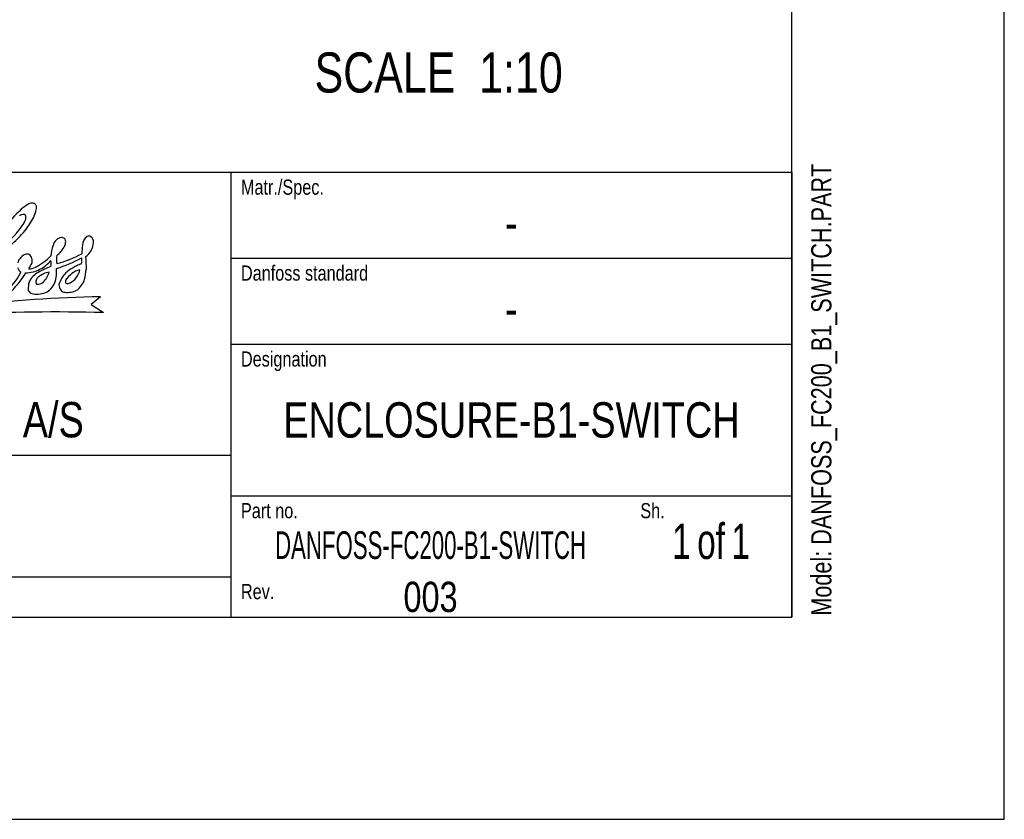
# Model space of a CAD drawing. Header units: inches. Extents: x 0 to 117, y 0 to 83.
# Tile 31 of 64: x 98 to 117, y 0 to 16. Entities that reach past the tile are written whole.
import ezdxf

# ---------------------------------------------------------------- set-up
doc = ezdxf.new("R2010")
doc.units = ezdxf.units.IN
doc.header["$LTSCALE"] = 6.431102
doc.header["$MEASUREMENT"] = 0
doc.layers.get('0').update_dxf_attribs({"linetype": 'CONTINUOUS'})
doc.styles.get("Standard").update_dxf_attribs({"font": 'txt', "width": 0.8})
doc.styles.add('TEXTSTYLE_3', font='txt', dxfattribs={"width": 0.6})
doc.styles.add('TEXTSTYLE_4', font='txt', dxfattribs={"width": 0.7})

# ---------------------------------------------------------------- blocks, each defined once
blk = doc.blocks.new('SYMBOL_0_BL0', base_point=(94.055, 8.371))
at = {"color": 7, "linetype": 'CONTINUOUS'}
for p, q in [((99.333, 10.175), (99.149, 10.02)), ((99.149, 10.02), (99.388, 9.866))]:
    blk.add_line(p, q, dxfattribs=at)
for centre, radius, start, end in [((98.896, 10.513), 1.757, 123.9219, 128.9859), ((98.017, 11.788), 0.209, 94.9156, 118.9133), ((98.006, 11.909), 0.0875, 37.9594, 94.4524), ((97.964, 11.907), 0.124, 342.3871, 26.7521), ((100.003, 9.487), 3.258, 132.7678, 141.3405), ((97.844, 11.63), 0.148, 90.658, 126.7544), ((97.835, 11.734), 0.045, 7.1206, 79.5655), ((96.554, 12.486), 1.663, 322.0822, 332.8248), ((97.592, 11.725), 0.288, 351.6519, 2.8594), ((95.97, 12.505), 2.205, 339.3288, 343.2604), ((96.244, 12.633), 1.899, 305.6229, 325.1023), ((97.369, 11.873), 0.542, 322.9953, 339.5719), ((95.32, 13.693), 3.384, 304.4938, 318.8006), ((98.595, 11.143), 0.185, 99.1749, 130.5996), ((98.567, 11.183), 0.143, 62.9892, 90.4831), ((98.566, 11.251), 0.0886, 344.5972, 42.6678), ((99.194, 11.171), 0.213, 124.9919, 177.6651), ((99.106, 11.293), 0.0629, 49.6305, 122.6069), ((99.072, 11.241), 0.125, 356.4431, 53.1022), ((99.366, 10.859), 1.007, 162.2455, 173.7012), ((98.643, 11.11), 0.242, 134.0948, 166.5724), ((98.159, 11.397), 0.53, 307.7549, 331.2624), ((98.47, 11.24), 0.182, 327.7373, 356.0266), ((154.405, 6.421), 55.627, 175.0921, 175.2663), ((98.823, 11.254), 0.374, 305.8525, 356.7917), ((97.956, 10.774), 0.241, 109.1468, 165.4571), ((97.9, 10.875), 0.128, 71.1581, 100.6058), ((97.877, 10.892), 0.123, 12.3213, 58.1903), ((97.606, 11.685), 1.043, 296.0537, 316.7157), ((97.657, 13.36), 2.759, 287.231, 298.306), ((99.047, 10.885), 0.571, 170.6701, 186.7315), ((97.943, 12.885), 2.135, 284.5602, 298.6483), ((98.358, 10.878), 0.61, 354.1192, 4.9525), ((109.266, 11.362), 10.232, 182.2989, 183.6689), ((97.841, 10.773), 0.128, 194.1209, 242.2077), ((96.817, 11.347), 1.286, 330.6961, 336.9361), ((97.929, 11.033), 0.315, 271.5609, 295.3447), ((97.796, 10.875), 0.206, 351.2783, 12.3026), ((98.98, 9.112), 1.76, 110.3813, 119.2462), ((97.893, 11.256), 0.605, 295.5, 321.7071), ((97.608, 10.827), 0.762, 355.119, 4.1234), ((99.265, 9.945), 0.921, 109.0514, 131.6471), ((97.058, 10.954), 0.781, 307.3705, 337.8449), ((96.448, 11.486), 1.662, 311.4563, 329.414), ((97.88, 11.207), 0.567, 269.7813, 298.8176), ((98.309, 10.285), 0.407, 134.994, 154.5471), ((98.373, 10.207), 0.508, 119.8156, 133.818), ((98.327, 10.367), 0.28, 138.0551, 151.6294), ((98.414, 10.2), 0.461, 99.8011, 129.8057), ((97.827, 10.82), 0.534, 317.0284, 341.921), ((97.879, 10.657), 0.601, 336.6165, 349.9772), ((97.673, 10.653), 0.805, 352.774, 5.097), ((99.013, 10.275), 0.509, 135.1588, 164.3038), ((99.044, 10.253), 0.46, 104.0818, 148.1292), ((98.555, 10.784), 0.387, 296.1519, 347.4207), ((96.762, 10.982), 2.309, 348.3187, 353.1645), ((98.469, 10.323), 0.545, 165.3821, 181.4073), ((98.145, 10.466), 0.0725, 151.895, 218.2268), ((98.113, 10.588), 0.168, 261.2556, 308.6307), ((98.122, 10.571), 0.344, 288.181, 333.6632), ((98.69, 10.41), 0.166, 179.0776, 222.1801), ((98.699, 10.472), 0.0515, 151.705, 219.1417), ((98.695, 10.519), 0.0874, 245.4748, 290.3227), ((98.612, 10.648), 0.433, 307.3775, 341.9687), ((99.944, -19.048), 29.229, 91.1993, 96.2481), ((98.049, 10.355), 0.133, 199.8242, 235.8577), ((98.096, 10.553), 0.331, 248.5205, 268.1048), ((98.043, 10.975), 0.754, 273.147, 284.2883), ((98.656, 10.386), 0.126, 224.3761, 263.887), ((98.69, 10.657), 0.398, 263.2207, 297.6178), ((98.466, -24.965), 34.843, 88.4836, 92.9661)]:
    blk.add_arc(centre, radius, start, end, dxfattribs=at)
at = {"color": 7, "linetype": 'CONTINUOUS', "attachment_point": 1, "line_spacing_factor": 0.9}
for s, insert, char_height, width in [('Matr./Spec.', (102.067, 12.456), 0.29528, 2.59842), ('Danfoss standard', (102.067, 10.783), 0.29528, 3.77953), ('Designation', (102.067, 9.11), 0.29528, 2.59842), ('DANFOSS DRIVES A/S', (91.103, 8.125), 0.68898, 9.92126), ('Part no.', (102.067, 6.157), 0.2953, 1.88976), ('Sh.', (109.843, 6.157), 0.2953, 0.70866), ('Rev.', (102.067, 4.582), 0.2953, 0.94488)]:
    blk.add_mtext(s, dxfattribs=dict(at, insert=insert, char_height=char_height, width=width))

msp = doc.modelspace()

# ---------------------------------------------------------------- linework, layer by layer
at = {"color": 7, "linetype": 'CONTINUOUS'}
for p, q in [((116.929, 0), (116.929, 82.677)), ((112.795, 3.937), (112.795, 78.74)), ((77.362, 12.598), (112.795, 12.598)), ((101.87, 12.598), (101.87, 3.937)), ((112.795, 12.598), (112.795, 3.937)), ((101.87, 10.925), (112.795, 10.925)), ((101.87, 9.252), (112.795, 9.252)), ((77.362, 7.087), (101.87, 7.087)), ((101.87, 6.299), (112.795, 6.299)), ((77.362, 4.724), (101.87, 4.724)), ((4.134, 3.937), (112.795, 3.937)), ((77.362, 3.937), (112.795, 3.937)), ((0, 0), (116.929, 0))]:
    msp.add_line(p, q, dxfattribs=at)

# ---------------------------------------------------------------- block references
msp.add_blockref('SYMBOL_0_BL0', (94.055, 8.371), dxfattribs=at)

# ---------------------------------------------------------------- texts
at = {"color": 7, "linetype": 'CONTINUOUS', "line_spacing_factor": 0.9}
for s, insert, char_height, width, attachment_point in [('SCALE  1:10', (108.332, 14.931), 0.78125, 6.875, 3), ('-', (107.333, 11.959), 0.689, 0.55118, 2), ('-', (107.333, 10.285), 0.689, 0.55118, 2), ('ENCLOSURE-B1-SWITCH', (107.333, 8.12), 0.68898, 10.47242, 2), ('003', (105.758, 4.626), 0.5906, 1.41732, 2)]:
    msp.add_mtext(s, dxfattribs=dict(at, insert=insert, char_height=char_height, width=width, attachment_point=attachment_point))
at = {"color": 7, "linetype": 'CONTINUOUS', "insert": (113.169, 3.964), "char_height": 0.3937, "width": 11.02362, "attachment_point": 1, "rotation": 90, "line_spacing_factor": 0.9}
msp.add_mtext('Model: DANFOSS_FC200_B1_SWITCH.PART', dxfattribs=at)
at = {"color": 7, "linetype": 'CONTINUOUS', "attachment_point": 2, "line_spacing_factor": 0.9}
for s, insert, char_height, width, style in [('1{\\W0.5; }of{\\W0.5; }1', (111.22, 5.758), 0.68898, 2.61811, 'TEXTSTYLE_4'), ('DANFOSS-FC200-B1-SWITCH', (105.758, 5.608), 0.53897, 7.43785, 'TEXTSTYLE_3')]:
    msp.add_mtext(s, dxfattribs=dict(at, insert=insert, char_height=char_height, width=width, style=style))

doc.saveas('drawing.dxf')
